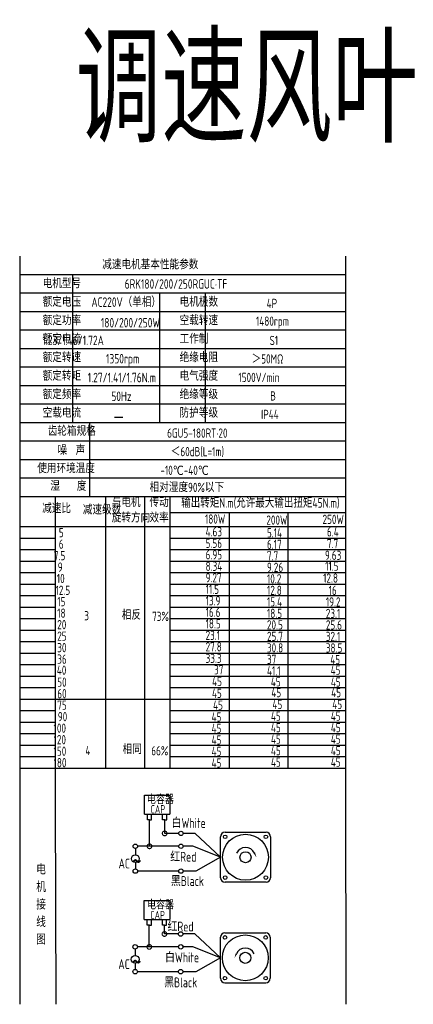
# Model space of a CAD drawing. Header units: inches. Extents: x 331 to 12887, y -474 to 4488.
# Tile 81 of 122: x 8996 to 9364, y 809 to 1729. Entities that reach past the tile are written whole.
import ezdxf

# ---------------------------------------------------------------- set-up
doc = ezdxf.new("R2010")
doc.units = ezdxf.units.IN
doc.header["$LTSCALE"] = 10
doc.header["$MEASUREMENT"] = 0
for name, color, linetype in [('1轮廓实线层', 7, 'Continuous'), ('2细线层', 4, 'Continuous'), ('6文字层', 3, 'Continuous'), ('7标注层', 4, 'Continuous')]:
    doc.layers.add(name, color=color, linetype=linetype)
doc.styles.add('PC_TEXTSTYLE', font='isocp.shx', dxfattribs={"width": 0.8, "bigfont": 'HZFS.SHX'})

# ---------------------------------------------------------------- blocks, each defined once
blk = doc.blocks.new('_DotSmall')
at = {"color": 0, "linetype": 'ByBlock', "const_width": 0.5}
blk.add_lwpolyline([(-0.0625, 0, 1), (0.0625, 0, 1)], format="xyb", close=True, dxfattribs=at)

msp = doc.modelspace()

# ---------------------------------------------------------------- linework, layer by layer
at = {"layer": '1轮廓实线层'}
for p, q in [((8996.38465, 1507.54232), (8996.38465, 1323.90769)), ((8996.38465, 1507.54232), (8996.38465, 1317.47783)), ((9301.02617, 1507.54233), (9301.02617, 1015.92449)), ((8996.38465, 1319.97893), (8996.38465, 985.0572)), ((8996.38465, 1313.41151), (8996.38465, 966.7627)), ((8996.38465, 1032.55585), (8996.38465, 808.67117)), ((9301.02617, 1015.92449), (9301.36947, 808.67118))]:
    msp.add_line(p, q, dxfattribs=at)
at = {"layer": '1轮廓实线层', "color": 4}
for p, q in [((9137.21032, 1268.25693), (9301.02617, 1268.25693)), ((9192.21034, 1268.25692), (9192.21034, 1029.34601)), ((9247.21034, 1268.25692), (9247.21034, 1029.34601)), ((9137.21032, 1255.04471), (9184.41695, 1255.04471)), ((9029.96355, 1029.34603), (9301.02619, 1029.34601))]:
    msp.add_line(p, q, dxfattribs=at)
at = {"layer": '2细线层'}
for p, q in [((9301.02617, 1490.26373), (8996.38465, 1490.26373)), ((9045.89363, 1490.26373), (9045.89363, 1352.03501)), ((9301.02617, 1472.98514), (8996.38465, 1472.98514)), ((9127.27346, 1472.98514), (9127.27346, 1352.03501)), ((9169.89218, 1472.98514), (9169.89218, 1352.03501)), ((9301.02617, 1455.70655), (8996.38465, 1455.70655)), ((9301.02617, 1438.42796), (8996.38465, 1438.42796)), ((9301.02617, 1421.14937), (8996.38465, 1421.14937)), ((9301.02617, 1403.87078), (8996.38465, 1403.87078)), ((9301.02617, 1386.59219), (8996.38465, 1386.59219)), ((9301.02617, 1369.3136), (8996.38465, 1369.3136)), ((9301.02617, 1352.03501), (8996.38465, 1352.03501)), ((9061.60133, 1352.03501), (9061.60133, 1282.92065)), ((9301.02617, 1334.75642), (8996.38465, 1334.75642)), ((9301.02617, 1317.47783), (8996.38465, 1317.47783)), ((9301.02617, 1317.47783), (8996.38465, 1317.47783)), ((9301.02617, 1300.19924), (8996.38465, 1300.19924)), ((9301.02617, 1300.19924), (8996.38465, 1300.19924)), ((9208.1162, 1282.92065), (8996.38465, 1282.92065)), ((9301.02617, 1282.92065), (8996.38465, 1282.92065)), ((9029.96355, 997.10336), (9029.96355, 1282.92065)), ((9076.88666, 1029.34602), (9076.88666, 1282.92065)), ((9113.3765, 1029.34602), (9113.3765, 1282.92065)), ((9137.21032, 1029.34603), (9137.21032, 1282.92065)), ((8996.38465, 1255.04471), (9301.02617, 1255.04471)), ((8996.38465, 1244.29715), (9029.96355, 1244.29715)), ((9137.21032, 1244.29715), (9301.02617, 1244.29715)), ((8996.38465, 1233.54959), (9029.96355, 1233.54959)), ((9137.21032, 1233.54959), (9301.02617, 1233.54959)), ((8996.38465, 1222.80204), (9029.96355, 1222.80204)), ((9137.21032, 1222.80204), (9301.02617, 1222.80204)), ((8996.38465, 1212.05448), (9029.96355, 1212.05448)), ((9137.21032, 1212.05448), (9301.02617, 1212.05448)), ((8996.38465, 1201.30693), (9029.96355, 1201.30693)), ((9137.21032, 1201.30693), (9301.02617, 1201.30693)), ((8996.38465, 1190.55937), (9029.96355, 1190.55937)), ((9137.21032, 1190.55937), (9301.02617, 1190.55937)), ((8996.38465, 1179.81181), (9029.96355, 1179.81181)), ((9137.21032, 1179.81181), (9301.02617, 1179.81181)), ((8996.38465, 1169.06426), (9029.96355, 1169.06426)), ((9137.21032, 1169.06426), (9301.02617, 1169.06426)), ((8996.38465, 1158.3167), (9029.96355, 1158.3167)), ((9137.21032, 1158.3167), (9301.02617, 1158.3167)), ((8996.38465, 1147.56915), (9029.96355, 1147.56915)), ((9137.21032, 1147.56915), (9301.02617, 1147.56915)), ((8996.38465, 1136.82159), (9029.96355, 1136.82159)), ((9137.21032, 1136.82159), (9301.02617, 1136.82159)), ((8996.38465, 1126.07403), (9029.96355, 1126.07403)), ((9137.21032, 1126.07403), (9301.02617, 1126.07403)), ((8996.38465, 1115.32648), (9029.96355, 1115.32648)), ((9137.21032, 1115.32648), (9301.02617, 1115.32648)), ((8996.38465, 1104.57892), (9029.96355, 1104.57892)), ((9137.21032, 1104.57892), (9301.02617, 1104.57892)), ((8996.38465, 1093.83136), (9137.21032, 1093.83136)), ((9137.21032, 1093.83136), (9301.02617, 1093.83136)), ((8996.38465, 1083.08381), (9029.96355, 1083.08381)), ((9137.21032, 1083.08381), (9301.02617, 1083.08381)), ((8996.38465, 1072.33625), (9029.96355, 1072.33625)), ((9137.21032, 1072.33625), (9301.02617, 1072.33625)), ((8996.38465, 1061.5887), (9029.96355, 1061.5887)), ((9137.21032, 1061.5887), (9301.02617, 1061.5887)), ((8996.38465, 1050.84114), (9029.96355, 1050.84114)), ((9137.21032, 1050.84114), (9301.02617, 1050.84114)), ((8996.38465, 1040.09358), (9029.96355, 1040.09358)), ((9137.21032, 1040.09358), (9301.02617, 1040.09358)), ((8996.38465, 1029.34603), (9029.96355, 1029.34603)), ((9137.21032, 1029.34603), (9301.02617, 1029.34603)), ((9137.21036, 1029.34602), (9301.02621, 1029.34602)), ((9112.96476, 986.43534), (9112.96476, 1004.05553)), ((9112.96476, 1004.05553), (9136.94311, 1004.05553)), ((9136.94311, 1004.05553), (9136.94311, 986.43534)), ((9030.45957, 808.67118), (9029.96355, 997.10336)), ((9112.96476, 986.43534), (9136.84689, 986.43534)), ((9115.77578, 981.16175), (9115.77578, 986.43534)), ((9119.64878, 981.16175), (9119.64878, 986.43534)), ((9129.97542, 981.17424), (9129.97542, 986.44784)), ((9133.84842, 981.17424), (9133.84842, 986.44784)), ((9117.76824, 981.16175), (9115.77578, 981.16175)), ((9117.71228, 981.16175), (9119.70474, 981.16175)), ((9117.76824, 956.31852), (9117.76824, 981.16175)), ((9131.96788, 981.17424), (9129.97542, 981.17424)), ((9131.91192, 981.17424), (9133.90438, 981.17424)), ((9131.96788, 968.36183), (9131.96788, 981.22575)), ((9145.0797, 968.36183), (9131.96788, 968.36183)), ((9160.47531, 968.36183), (9149.22955, 968.36183)), ((9184.28315, 946.08901), (9160.47531, 968.36183)), ((9145.08934, 956.31852), (9117.76824, 956.31852)), ((9184.28315, 946.08901), (9161.1963, 933.12004)), ((9145.0797, 933.12004), (9106.68671, 933.12004)), ((9161.1963, 933.12004), (9149.22955, 933.12004)), ((9112.82629, 887.94725), (9112.82629, 905.56744)), ((9112.82629, 905.56744), (9136.80464, 905.56744)), ((9136.80464, 905.56744), (9136.80464, 887.94725)), ((9112.82629, 887.94725), (9136.70843, 887.94725)), ((9115.63731, 882.67366), (9115.63731, 887.94725)), ((9119.51031, 882.67366), (9119.51031, 887.94725)), ((9129.83696, 882.68616), (9129.83696, 887.95975)), ((9133.70995, 882.68616), (9133.70995, 887.95975)), ((9117.62977, 882.67366), (9115.63731, 882.67366)), ((9117.57381, 862.32838), (9117.57381, 882.67366)), ((9117.57381, 882.67366), (9119.56627, 882.67366)), ((9131.82941, 882.68616), (9129.83696, 882.68616)), ((9131.77345, 882.68616), (9133.76591, 882.68616)), ((9131.77345, 874.3717), (9131.77345, 882.67553)), ((9144.88527, 874.3717), (9131.77345, 874.3717)), ((9160.28088, 874.3717), (9149.03512, 874.3717)), ((9184.08872, 852.09888), (9160.28088, 874.3717)), ((9144.89491, 862.32838), (9117.57381, 862.32838)), ((9184.08872, 852.09888), (9161.00187, 839.12991)), ((9144.88527, 839.12991), (9106.49229, 839.12991)), ((9161.00187, 839.12991), (9149.03512, 839.12991)), ((9188.22912, 828.80911), (9226.52786, 828.80911))]:
    msp.add_line(p, q, dxfattribs=at)
at = {"layer": '2细线层', "color": 4}
for p, q in [((9188.42355, 969.37878), (9226.72228, 969.37878)), ((9184.28315, 926.93965), (9184.28315, 965.23838)), ((9230.86268, 965.23838), (9230.86268, 926.93965)), ((9226.72228, 922.79924), (9188.42355, 922.79924)), ((9190.11949, 922.79924), (9188.42355, 922.79924)), ((9188.22912, 875.38865), (9226.52786, 875.38865)), ((9184.08872, 832.94951), (9184.08872, 871.24824)), ((9230.66826, 871.24824), (9230.66826, 832.94951))]:
    msp.add_line(p, q, dxfattribs=at)
at = {"layer": '2细线层'}
for points in [[(9215.8788, 949.96211, 0, 0, 0), (9215.8788, 949.96211, 1.55265, 0, 0), (9217.73761, 945.97588, 0, 0, 0)], [(9199.0726, 855.97198, 0, 0, 0), (9199.0726, 855.97198, 1.55265, 0, 0), (9197.21379, 851.98575, 0, 0, 0)]]:
    msp.add_lwpolyline(points, format="xyseb", dxfattribs=at)
for centre in [(9147.15462, 968.36183), (9104.52121, 956.31852), (9147.16426, 956.31852), (9104.55543, 933.12004), (9147.15462, 933.12004), (9146.9602, 874.3717), (9104.32678, 862.32838), (9146.96984, 862.32838), (9104.361, 839.12991), (9146.9602, 839.12991)]:
    msp.add_circle(centre, 2.07493, dxfattribs=at)
at = {"layer": '2细线层', "color": 4}
for centre, radius in [((9207.57292, 946.08901), 21.43476), ((9188.54282, 965.11911), 1.68204), ((9226.60301, 965.11911), 1.68204), ((9207.57292, 946.08901), 5.1755), ((9188.54282, 927.05892), 1.68204), ((9226.60301, 927.05892), 1.68204), ((9207.37849, 852.09888), 21.43476), ((9188.34839, 871.12897), 1.68204), ((9226.40859, 871.12897), 1.68204), ((9207.37849, 852.09888), 5.1755), ((9188.34839, 833.06878), 1.68204), ((9226.40859, 833.06878), 1.68204)]:
    msp.add_circle(centre, radius, dxfattribs=at)
for centre, start, end in [((9188.42355, 965.23838), 90, 180), ((9226.72228, 965.23838), 0, 90), ((9188.42355, 926.93965), 180, 270), ((9226.72228, 926.93965), 270, 0), ((9188.22912, 871.24824), 90, 180), ((9226.52786, 871.24824), 0, 90), ((9188.22912, 832.94951), 180, 270), ((9226.52786, 832.94951), 270, 0)]:
    msp.add_arc(centre, 4.1404, start, end, dxfattribs=at)
at = {"layer": '2细线层'}
for centre in [(9207.57292, 946.08901), (9207.37849, 852.09888)]:
    msp.add_arc(centre, 9.16453, 25, 156.22351377, dxfattribs=at)
at = {"layer": '7标注层'}
for p, q in [((9104.54344, 954.24371), (9104.54714, 948.36962)), ((9117.76824, 956.31852), (9106.59613, 956.31852)), ((9158.34476, 956.31852), (9149.23919, 956.31852)), ((9184.28315, 946.08901), (9158.34476, 956.31852)), ((9104.55173, 941.06906), (9104.55543, 935.19497)), ((9104.34901, 860.25358), (9104.35271, 854.37949)), ((9117.57381, 862.32838), (9106.40171, 862.32838)), ((9158.15034, 862.32838), (9149.04476, 862.32838)), ((9184.08872, 852.09888), (9158.15034, 862.32838)), ((9104.35731, 847.07892), (9104.361, 841.20483))]:
    msp.add_line(p, q, dxfattribs=at)
for centre in [(9104.54943, 944.71934), (9104.35501, 850.7292)]:
    msp.add_circle(centre, 3.65028, dxfattribs=at)

# ---------------------------------------------------------------- block references
at = {"layer": '2细线层'}
for p, xscale, yscale, zscale, rotation in [((9131.96788, 968.36183), 8.74429657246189, 8.74429657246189, 8.74429657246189, 0.05529606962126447), ((9117.76824, 956.31852), 8.74429657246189, 8.74429657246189, 8.74429657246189, 0.05529606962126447), ((9131.77345, 874.3717), 8.744296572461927, 8.744296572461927, 8.744296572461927, 0.05529606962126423), ((9117.57381, 862.32838), 8.744296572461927, 8.744296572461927, 8.744296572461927, 0.05529606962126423)]:
    msp.add_blockref('_DotSmall', p, dxfattribs=dict(at, xscale=xscale, yscale=yscale, zscale=zscale, rotation=rotation))

# ---------------------------------------------------------------- texts
at = {"layer": '6文字层', "style": 'PC_TEXTSTYLE'}
for s, insert, char_height, width, attachment_point in [('{\\C3;调速风叶长款接线盒}', (9048.61857, 1713.7005), 100, 830.3971716, 1), ('{\\C3;减速电机基本性能参数}', (9073.59578, 1504.05428), 8.6392949, 100.8014328, 1), ('{\\C3;         电机型号 }', (8982.34327, 1486.40056), 8.6392949, 100.8014328, 1), ('\\pi5.0295;{\\C3;      6RK180/200/250RGUC·TF}', (9065.08066, 1486.12819), 8.9106116, 136.5217666, 1), ('{\\C3;         额定电压}', (8982.34327, 1469.12197), 8.6392949, 100.8014328, 1), ('{\\C3;       AC220V（单相）}', (9034.97264, 1469.15962), 8.9106116, 103.9670977, 1), ('{\\C3;         电机极数}', (9110.35801, 1469.12197), 8.6392949, 100.8014328, 1), ('{\\C3;         4P}', (9191.77896, 1467.79582), 8.6392949, 100.8014328, 1), ('{\\C3;         额定功率}', (8982.34327, 1451.84338), 8.6392949, 100.8014328, 1), ('{\\C3;             180/200/250W}', (9019.29663, 1449.91493), 8.9106116, 116.2842191, 1), ('{\\C3;         空载转速}', (9110.35801, 1451.84338), 8.6392949, 100.8014328, 1), ('{\\C3;          1480rpm}', (9177.84295, 1451.26737), 8.6392949, 100.8014328, 1), ('{\\C3;         额定电流}', (8982.34327, 1434.56479), 8.6392949, 100.8014328, 1), ('{\\C3;         工作制}', (9110.35801, 1434.56479), 8.6392949, 100.8014328, 1), ('{\\C3;              1.23/1.46/1.72A}', (9017.61466, 1433.40537), 8.9106116, 103.9670977, 1), ('{\\C3;           S1}', (9186.57242, 1433.23864), 8.6392949, 100.8014328, 1), ('{\\C3;         额定转速}', (8982.34327, 1417.2862), 8.6392949, 100.8014328, 1), ('{\\C3;         绝缘电阻}', (9110.35801, 1417.2862), 8.6392949, 100.8014328, 1), ('{\\C3;       1350rpm}', (9048.56884, 1416.2812), 8.9106116, 103.9670977, 1), ('{\\C3;       ＞50MΩ}', (9185.59619, 1415.96005), 8.6392949, 100.8014328, 1), ('{\\C3;         额定转矩}', (8982.34327, 1400.00761), 8.6392949, 100.8014328, 1), ('{\\C3;       1.27/1.41/1.76N.m}', (9031.50755, 1398.69259), 8.9106116, 103.9670977, 1), ('{\\C3;         电气强度}', (9110.35801, 1400.00761), 8.6392949, 100.8014328, 1), ('{\\C3;  1500V/min}', (9193.0185, 1398.68146), 8.6392949, 100.8014328, 1), ('{\\C3;         额定频率}', (8982.34327, 1382.72902), 8.6392949, 100.8014328, 1), ('{\\C3;        50Hz}', (9049.46966, 1381.17731), 8.9106116, 103.9670977, 1), ('{\\C3;         绝缘等级}', (9110.35801, 1382.72902), 8.6392949, 100.8014328, 1), ('{\\C3;          B}', (9191.12813, 1381.40287), 8.6392949, 100.8014328, 1), ('{\\C3;         空载电流}', (8982.34327, 1365.45043), 8.6392949, 100.8014328, 1), ('{\\C3;         防护等级}', (9110.35801, 1365.45043), 8.6392949, 100.8014328, 1), ('{\\C3;         IP44}', (9186.57242, 1364.12428), 8.6392949, 100.8014328, 1), ('{\\C3;        \\H1.6708x;—}', (9052.50179, 1365.83925), 8.6392949, 100.8014328, 1), ('{\\C3;              齿轮箱规格}', (8967.27778, 1348.48058), 8.6392949, 100.8014328, 1), ('{\\C3;            6GU5-180RT·20}', (9086.88866, 1346.67638), 8.6392949, 118.7075292, 1), ('{\\C3;              噪  声}', (8976.49366, 1330.66534), 8.6392949, 100.8014328, 1), ('{\\C3;              ＜60dB(L=1m)}', (9082.34236, 1329.34488), 8.6392949, 100.8014328, 1), ('{\\C3;       使用环境温度}', (8985.17769, 1313.61466), 8.6392949, 100.8014328, 1), ('{\\C3;       -10℃-40℃}', (9100.33088, 1311.89702), 8.6392949, 100.8014328, 1), ('{\\C3;           湿    度}', (8981.54436, 1297.15886), 8.6392949, 100.8014328, 1), ('{\\C3;      相对湿度90%以下}', (9094.14812, 1295.92834), 8.6392949, 100.8014328, 1), ('{\\C3;与电机\\P旋转方向}', (9082.42686, 1281.98097), 8.639295, 100.8014328, 1), ('{\\C3;传动\\P效率}', (9117.78773, 1281.89045), 8.639295, 100.8014328, 1), ('{\\C3;输出转矩N.m(允许最大输出扭矩45N.m)}', (9147.41871, 1281.5533), 8.9106116, 155.0048372, 1), ('{\\C3;              减速比}', (8962.1383, 1276.21008), 8.6392949, 100.8014328, 1), ('{\\C3;              减速级数}', (9000.11907, 1274.95699), 8.6392949, 100.8014328, 1), ('{\\C3;                180W}', (9106.4427, 1266.36481), 8.6392949, 100.8014328, 1), ('{\\C3;                200W}', (9163.82648, 1265.38916), 8.6392949, 100.8014328, 1), ('{\\C3;                250W}', (9216.3668, 1266.07115), 8.6392949, 100.8014328, 1), ('{\\C3;                   5}', (8957.95322, 1253.68699), 8.6392949, 100.8014328, 1), ('{\\C3;                4.63}', (9107.00545, 1254.49765), 8.6392949, 100.8014328, 1), ('{\\C3;                5.14}', (9164.38923, 1253.52201), 8.6392949, 100.8014328, 1), ('{\\C3;                6.4}', (9220.49207, 1254.39134), 8.6392949, 100.8014328, 1), ('{\\C3;                   6}', (8957.95322, 1242.93943), 8.6392949, 100.8014328, 1), ('{\\C3;                5.56}', (9107.00545, 1243.7501), 8.6392949, 100.8014328, 1), ('{\\C3;                6.17}', (9164.38923, 1242.77446), 8.6392949, 100.8014328, 1), ('{\\C3;                7.7}', (9220.49207, 1243.45647), 8.6392949, 100.8014328, 1), ('{\\C3;                6.95}', (9107.00545, 1233.00254), 8.6392949, 100.8014328, 1), ('{\\C3;                9.63}', (9218.61703, 1232.52154), 8.6392949, 100.8014328, 1), ('{\\C3;                  7.5}', (8957.19512, 1232.19187), 8.6392949, 100.8014328, 1), ('{\\C3;                7.7}', (9164.38923, 1232.0269), 8.6392949, 100.8014328, 1), ('{\\C3;                  9}', (8960.83486, 1221.44432), 8.6392949, 100.8014328, 1), ('{\\C3;                8.34}', (9107.00545, 1222.25499), 8.6392949, 100.8014328, 1), ('{\\C3;                9.26}', (9164.38923, 1221.27934), 8.6392949, 100.8014328, 1), ('{\\C3;                11.5}', (9218.80458, 1222.33601), 8.6392949, 100.8014328, 1), ('{\\C3;                   10}', (8956.03094, 1210.82682), 8.6392949, 100.8014328, 1), ('{\\C3;                9.27}', (9107.00545, 1211.50743), 8.6392949, 100.8014328, 1), ('{\\C3;                10.2}', (9164.38923, 1210.53179), 8.6392949, 100.8014328, 1), ('{\\C3;                12.8}', (9216.92955, 1211.21377), 8.6392949, 100.8014328, 1), ('{\\C3;                   12.5}', (8954.82882, 1199.81529), 8.6392949, 100.8014328, 1), ('{\\C3;                11.5}', (9107.00545, 1200.75987), 8.6392949, 100.8014328, 1), ('{\\C3;                12.8}', (9164.38923, 1199.78423), 8.6392949, 100.8014328, 1), ('{\\C3;                16}', (9222.05536, 1199.70747), 8.6392949, 100.8014328, 1), ('{\\C3;                   15}', (8956.43704, 1189.20165), 8.6392949, 100.8014328, 1), ('{\\C3;                13.9}', (9107.00545, 1190.01232), 8.6392949, 100.8014328, 1), ('{\\C3;                15.4}', (9164.38923, 1189.03667), 8.6392949, 100.8014328, 1), ('{\\C3;                19.2}', (9219.43614, 1188.94805), 8.6392949, 100.8014328, 1), ('{\\C3;                   18}', (8956.43704, 1178.45409), 8.6392949, 100.8014328, 1), ('{\\C3;     相反}', (9072.08474, 1176.65972), 8.6392949, 100.8014328, 1), ('{\\C3;                16.6}', (9107.00545, 1179.26476), 8.6392949, 100.8014328, 1), ('{\\C3;                18.5}', (9164.38923, 1178.28912), 8.6392949, 100.8014328, 1), ('{\\C3;                23.1}', (9219.43614, 1178.20049), 8.6392949, 100.8014328, 1), ('{\\C3;     3}', (9036.99842, 1176.04689), 8.6392949, 100.8014328, 1), ('{\\C3;  73%}', (9112.35062, 1175.4549), 8.6392949, 100.8014328, 1), ('{\\C3;                18.5}', (9107.00545, 1168.51721), 8.6392949, 100.8014328, 1), ('{\\C3;                   20}', (8956.43704, 1167.70654), 8.6392949, 100.8014328, 1), ('{\\C3;                20.5}', (9164.38923, 1167.54156), 8.6392949, 100.8014328, 1), ('{\\C3;                25.6}', (9219.43614, 1167.45294), 8.6392949, 100.8014328, 1), ('{\\C3;                   25}', (8956.43704, 1156.95898), 8.6392949, 100.8014328, 1), ('{\\C3;                23.1}', (9107.00545, 1157.76965), 8.6392949, 100.8014328, 1), ('{\\C3;                25.7}', (9164.38923, 1156.79401), 8.6392949, 100.8014328, 1), ('{\\C3;                32.1}', (9219.43614, 1156.70538), 8.6392949, 100.8014328, 1), ('{\\C3;                   30}', (8956.43704, 1146.21142), 8.6392949, 100.8014328, 1), ('{\\C3;                27.8}', (9107.00545, 1147.02209), 8.6392949, 100.8014328, 1), ('{\\C3;                30.8}', (9164.38923, 1146.04645), 8.6392949, 100.8014328, 1), ('{\\C3;                38.5}', (9219.43614, 1145.95782), 8.6392949, 100.8014328, 1), ('{\\C3;                   36}', (8956.43704, 1135.46387), 8.6392949, 100.8014328, 1), ('{\\C3;                33.3}', (9107.00545, 1136.27454), 8.6392949, 100.8014328, 1), ('{\\C3;                37}', (9164.38923, 1135.29889), 8.6392949, 100.8014328, 1), ('{\\C3;                45}', (9223.60945, 1135.04063), 8.6392949, 100.8014328, 1), ('{\\C3;                   40}', (8956.04169, 1125.19529), 8.6392949, 100.8014328, 1), ('{\\C3;                  37}', (9107.00545, 1125.52698), 8.6392949, 100.8014328, 1), ('{\\C3;                41.1}', (9164.38923, 1124.55134), 8.6392949, 100.8014328, 1), ('{\\C3;                45}', (9223.96434, 1125.20732), 8.6392949, 100.8014328, 1), ('{\\C3;                   50}', (8956.43704, 1113.96876), 8.6392949, 100.8014328, 1), ('{\\C3;                45}', (9113.07906, 1114.61086), 8.6392949, 100.8014328, 1), ('{\\C3;                45}', (9168.01701, 1114.26054), 8.6392949, 100.8014328, 1), ('{\\C3;                45}', (9224.12331, 1114.06372), 8.6392949, 100.8014328, 1), ('{\\C3;                45}', (9168.4782, 1104.2304), 8.6392949, 100.8014328, 1), ('{\\C3;                45}', (9224.4782, 1104.2304), 8.6392949, 100.8014328, 1), ('{\\C3;                   60}', (8956.43704, 1103.2212), 8.6392949, 100.8014328, 1), ('{\\C3;                45}', (9112.98078, 1103.53254), 8.6392949, 100.8014328, 1), ('{\\C3;                   75}', (8956.43704, 1092.47364), 8.6392949, 100.8014328, 1), ('{\\C3;                 45}', (9110.05776, 1092.48066), 8.6392949, 100.8014328, 1), ('{\\C3;                 45}', (9165.55518, 1093.17852), 8.6392949, 100.8014328, 1), ('{\\C3;                 45}', (9221.55518, 1093.17852), 8.6392949, 100.8014328, 1), ('{\\C3;                   90}', (8956.97036, 1081.72609), 8.6392949, 100.8014328, 1), ('{\\C3;                45}', (9112.61432, 1081.49966), 8.6392949, 100.8014328, 1), ('{\\C3;                45}', (9168.11175, 1082.19753), 8.6392949, 100.8014328, 1), ('{\\C3;                45}', (9224.11175, 1082.19753), 8.6392949, 100.8014328, 1), ('{\\C3;                  100}', (8956.97036, 1070.97853), 8.6392949, 100.8014328, 1), ('{\\C3;                45}', (9112.61432, 1070.75211), 8.6392949, 100.8014328, 1), ('{\\C3;                45}', (9168.11175, 1071.44997), 8.6392949, 100.8014328, 1), ('{\\C3;                45}', (9224.11175, 1071.44997), 8.6392949, 100.8014328, 1), ('{\\C3;                  120}', (8956.97036, 1060.23097), 8.6392949, 100.8014328, 1), ('{\\C3;                45}', (9112.61196, 1060.00455), 8.6392949, 100.8014328, 1), ('{\\C3;                45}', (9168.10939, 1060.70241), 8.6392949, 100.8014328, 1), ('{\\C3;                45}', (9224.10939, 1060.70241), 8.6392949, 100.8014328, 1), ('{\\C3;                  150}', (8956.97036, 1049.48342), 8.6392949, 100.8014328, 1), ('{\\C3;     4}', (9038.07703, 1050.0692), 8.6392949, 100.8014328, 1), ('{\\C3;     相同}', (9072.80899, 1051.22486), 8.6392949, 100.8014328, 1), ('{\\C3;   66%}', (9107.57317, 1049.8844), 8.6392949, 100.8014328, 1), ('{\\C3;                45}', (9112.61196, 1049.25699), 8.6392949, 100.8014328, 1), ('{\\C3;                45}', (9168.10939, 1049.95486), 8.6392949, 100.8014328, 1), ('{\\C3;                45}', (9224.10939, 1049.95486), 8.6392949, 100.8014328, 1), ('{\\C3;                  180}', (8956.97036, 1038.73586), 8.6392949, 100.8014328, 1), ('{\\C3;                45}', (9112.61196, 1038.50944), 8.6392949, 100.8014328, 1), ('{\\C3;                45}', (9168.10939, 1039.2073), 8.6392949, 100.8014328, 1), ('{\\C3;                45}', (9224.10939, 1039.2073), 8.6392949, 100.8014328, 1), ('\\pi1.0125;电容器', (9114.42399, 1003.69098), 7.7649431, 41.7504704, 1), ('\\pi5.2738;CAP', (9113.55427, 994.78213), 7.7649431, 23.8821336, 1), ('白White', (9138.48506, 982.66044), 9.224752, 31.785752, 1), ('\\pi0.16814;红Red', (9137.06777, 951.12735), 9.2247524, 23.5926245, 1), ('{\\C3;     电\\P     机\\P     接\\P     线\\P     图}', (9005.15448, 939.72627), 9.8173806, 193.4046075, 2), ('\\pi0.18968;~', (9101.25252, 951.34586), 18.6544994, 6.3488083, 1), ('\\pi3.501;AC', (9085.31274, 944.7864), 9.2247524, 16.5956909, 1), ('黑Black', (9137.82531, 928.4404), 9.224752, 33.065119, 1), ('\\pi1.0125;电容器', (9114.51634, 905.1613), 7.7649431, 35.9317392, 1), ('\\pi5.2738;CAP', (9113.28769, 895.95048), 7.7649431, 23.8821336, 1), ('\\pi0.16814;红Red', (9134.45498, 885.95449), 9.2247524, 23.5926245, 1), ('白White', (9132.31992, 857.15009), 9.224752, 35.7276871, 1), ('\\pi0.18968;~', (9101.05809, 857.35573), 18.6544994, 6.3488083, 1), ('\\pi3.501;AC', (9085.11831, 850.79626), 9.2247524, 16.5956909, 1), ('黑Black', (9131.5264, 833.74516), 9.224752, 34.6490095, 1)]:
    msp.add_mtext(s, dxfattribs=dict(at, insert=insert, char_height=char_height, width=width, attachment_point=attachment_point))

doc.saveas('drawing.dxf')
